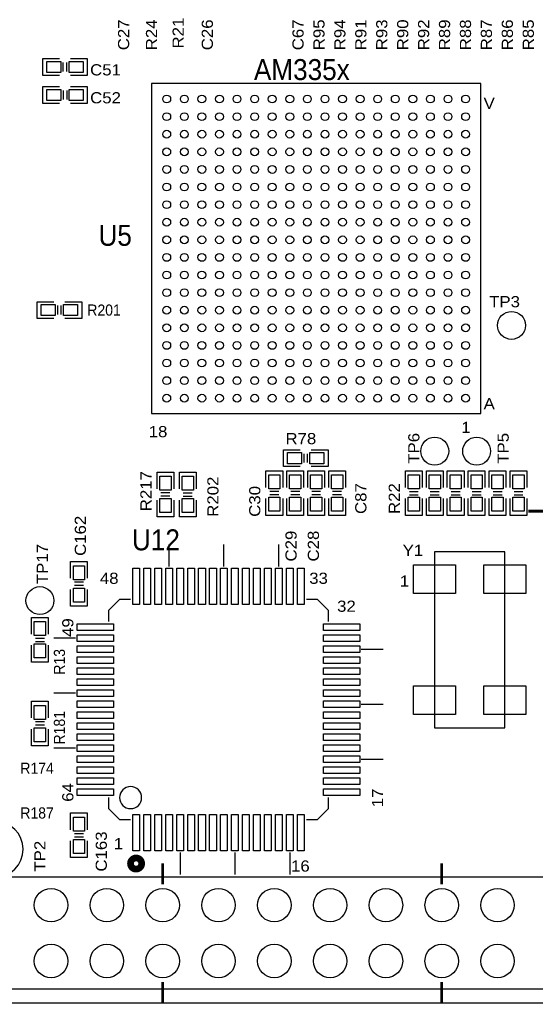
# Model space of a CAD drawing. Extents: x -14006 to 19506, y -9606 to 12409.
# Tile 3 of 22: x -5913 to -2217, y 113 to 7162. Entities that reach past the tile are written whole.
import ezdxf

# ---------------------------------------------------------------- set-up
doc = ezdxf.new("R2010")
doc.units = 0
doc.layers.add('1', color=7, linetype='CONTINUOUS')

# ---------------------------------------------------------------- blocks, each defined once
blk = doc.blocks.new('FIGURE_CIRCLE')
blk.add_circle((0, 0), 0.5)
blk = doc.blocks.new('FIGURE_SQUARE')
blk.add_lwpolyline([(-0.5, -0.5), (-0.5, 0.5), (0.5, 0.5), (0.5, -0.5)], close=True)

msp = doc.modelspace()

# ---------------------------------------------------------------- linework, layer by layer
at = {"layer": '1'}
for points in [[(-5628, 6762.64), (-5748, 6762.64), (-5748, 6882.64), (-5628, 6882.64)], [(-5600, 6790.64), (-5600, 6854.64)], [(-5576, 6790.64), (-5576, 6854.64)], [(-5548, 6882.64), (-5428, 6882.64), (-5428, 6762.64)], [(-5428, 6762.64), (-5548, 6762.64)], [(-5748, 6682.64), (-5628, 6682.64)], [(-5628, 6562.64), (-5748, 6562.64), (-5748, 6682.64)], [(-5600, 6654.64), (-5600, 6590.64)], [(-5576, 6654.64), (-5576, 6590.64)], [(-5548, 6682.64), (-5428, 6682.64), (-5428, 6562.64), (-5548, 6562.64)], [(-5668, 5022.64), (-5788, 5022.64), (-5788, 5142.64), (-5668, 5142.64)], [(-5640, 5050.64), (-5640, 5114.64)], [(-5616, 5050.64), (-5616, 5114.64)], [(-5588, 5142.64), (-5468, 5142.64), (-5468, 5022.64)], [(-5468, 5022.64), (-5588, 5022.64)], [(-3903, 3962.64), (-4023, 3962.64), (-4023, 4082.64), (-3903, 4082.64)], [(-3875, 3990.64), (-3875, 4054.64)], [(-3851, 3990.64), (-3851, 4054.64)], [(-3823, 4082.64), (-3703, 4082.64), (-3703, 3962.64)], [(-3703, 3962.64), (-3823, 3962.64)], [(-4928, 3802.64), (-4928, 3922.64), (-4808, 3922.64)], [(-4808, 3922.64), (-4808, 3802.64)], [(-4768, 3802.64), (-4768, 3922.64), (-4648, 3922.64), (-4648, 3802.64)], [(-4148, 3812.64), (-4148, 3932.64), (-4028, 3932.64)], [(-4028, 3932.64), (-4028, 3812.64)], [(-3998, 3812.64), (-3998, 3932.64), (-3878, 3932.64)], [(-3878, 3932.64), (-3878, 3812.64)], [(-3848, 3812.64), (-3848, 3932.64), (-3728, 3932.64)], [(-3728, 3932.64), (-3728, 3812.64)], [(-3698, 3812.64), (-3698, 3932.64), (-3578, 3932.64)], [(-3578, 3932.64), (-3578, 3812.64)], [(-3148, 3812.64), (-3148, 3932.64), (-3028, 3932.64), (-3028, 3812.64)], [(-2998, 3812.64), (-2998, 3932.64), (-2878, 3932.64), (-2878, 3812.64)], [(-2848, 3812.64), (-2848, 3932.64), (-2728, 3932.64), (-2728, 3812.64)], [(-2698, 3812.64), (-2698, 3932.64), (-2578, 3932.64), (-2578, 3812.64)], [(-2548, 3812.64), (-2548, 3932.64), (-2428, 3932.64), (-2428, 3812.64)], [(-2398, 3812.64), (-2398, 3932.64), (-2278, 3932.64), (-2278, 3812.64)], [(-4836, 3774.64), (-4900, 3774.64)], [(-4836, 3750.64), (-4900, 3750.64)], [(-4740, 3774.64), (-4676, 3774.64)], [(-4740, 3750.64), (-4676, 3750.64)], [(-4056, 3784.64), (-4120, 3784.64)], [(-4056, 3760.64), (-4120, 3760.64)], [(-3906, 3784.64), (-3970, 3784.64)], [(-3906, 3760.64), (-3970, 3760.64)], [(-3756, 3784.64), (-3820, 3784.64)], [(-3756, 3760.64), (-3820, 3760.64)], [(-3606, 3784.64), (-3670, 3784.64)], [(-3606, 3760.64), (-3670, 3760.64)], [(-3120, 3784.64), (-3056, 3784.64)], [(-3120, 3760.64), (-3056, 3760.64)], [(-2970, 3784.64), (-2906, 3784.64)], [(-2970, 3760.64), (-2906, 3760.64)], [(-2820, 3784.64), (-2756, 3784.64)], [(-2820, 3760.64), (-2756, 3760.64)], [(-2670, 3784.64), (-2606, 3784.64)], [(-2670, 3760.64), (-2606, 3760.64)], [(-2520, 3784.64), (-2456, 3784.64)], [(-2520, 3760.64), (-2456, 3760.64)], [(-2370, 3784.64), (-2306, 3784.64)], [(-2370, 3760.64), (-2306, 3760.64)], [(-4808, 3722.64), (-4808, 3602.64), (-4928, 3602.64), (-4928, 3722.64)], [(-4648, 3722.64), (-4648, 3602.64), (-4768, 3602.64)], [(-4768, 3602.64), (-4768, 3722.64)], [(-4028, 3732.64), (-4028, 3612.64), (-4148, 3612.64), (-4148, 3732.64)], [(-3878, 3732.64), (-3878, 3612.64), (-3998, 3612.64), (-3998, 3732.64)], [(-3728, 3732.64), (-3728, 3612.64), (-3848, 3612.64), (-3848, 3732.64)], [(-3578, 3732.64), (-3578, 3612.64), (-3698, 3612.64), (-3698, 3732.64)], [(-3028, 3732.64), (-3028, 3612.64), (-3148, 3612.64)], [(-3148, 3612.64), (-3148, 3732.64)], [(-2878, 3732.64), (-2878, 3612.64), (-2998, 3612.64)], [(-2998, 3612.64), (-2998, 3732.64)], [(-2728, 3732.64), (-2728, 3612.64), (-2848, 3612.64)], [(-2848, 3612.64), (-2848, 3732.64)], [(-2578, 3732.64), (-2578, 3612.64), (-2698, 3612.64)], [(-2698, 3612.64), (-2698, 3732.64)], [(-2428, 3732.64), (-2428, 3612.64), (-2548, 3612.64)], [(-2548, 3612.64), (-2548, 3732.64)], [(-2278, 3732.64), (-2278, 3612.64), (-2398, 3612.64)], [(-2398, 3612.64), (-2398, 3732.64)], [(-4842.32, 3246.28), (-4842.32, 3403.76)], [(-4448.64, 3246.28), (-4448.64, 3403.76)], [(-4054.92, 3246.28), (-4054.92, 3403.76)], [(-5548, 3162.64), (-5548, 3282.64), (-5428, 3282.64)], [(-5428, 3282.64), (-5428, 3162.64)], [(-5456, 3134.64), (-5520, 3134.64)], [(-5456, 3110.64), (-5520, 3110.64)], [(-5428, 3082.64), (-5428, 2962.64), (-5548, 2962.64), (-5548, 3082.64)], [(-5117.92, 3010.04), (-5196.68, 3010.04), (-5275.4, 2931.32), (-5275.4, 2852.56)], [(-3700.6, 2852.56), (-3700.6, 2931.32), (-3779.32, 3010.04), (-3858.08, 3010.04)], [(-5828, 2762.64), (-5828, 2882.64), (-5708, 2882.64), (-5708, 2762.64)], [(-5708, 2682.64), (-5708, 2562.64), (-5828, 2562.64)], [(-5828, 2562.64), (-5828, 2682.64)], [(-5800, 2734.64), (-5736, 2734.64)], [(-5800, 2710.64), (-5736, 2710.64)], [(-5511.64, 2734.44), (-5669.12, 2734.44)], [(-3464.36, 2655.72), (-3306.88, 2655.72)], [(-5511.64, 2340.76), (-5669.12, 2340.76)], [(-5828, 2162.64), (-5828, 2282.64), (-5708, 2282.64)], [(-5708, 2282.64), (-5708, 2162.64)], [(-3464.36, 2262), (-3306.88, 2262)], [(-5736, 2134.64), (-5800, 2134.64)], [(-5708, 2082.64), (-5708, 1962.64), (-5828, 1962.64), (-5828, 2082.64)], [(-5736, 2110.64), (-5800, 2110.64)], [(-5511.64, 1947.04), (-5669.12, 1947.04)], [(-3464.36, 1868.32), (-3306.88, 1868.32)], [(-5275.4, 1592.72), (-5275.4, 1513.96), (-5196.68, 1435.24), (-5117.92, 1435.24)], [(-3858.08, 1435.24), (-3779.32, 1435.24), (-3700.6, 1513.96), (-3700.6, 1592.72)], [(-5548, 1362.64), (-5548, 1482.64), (-5428, 1482.64), (-5428, 1362.64)], [(-5428, 1282.64), (-5428, 1162.64), (-5548, 1162.64)], [(-5548, 1162.64), (-5548, 1282.64)], [(-5520, 1334.64), (-5456, 1334.64)], [(-5520, 1310.64), (-5456, 1310.64)], [(-4763.6, 1199), (-4763.6, 1041.52)], [(-4369.88, 1199), (-4369.88, 1041.52)], [(-3976.2, 1199), (-3976.2, 1041.52)], [(-10588, 122.64), (12, 122.64)]]:
    msp.add_lwpolyline(points, dxfattribs=at)
for points in [[(-2606.88, 6703.76), (-4969.12, 6703.76), (-4969.12, 4341.52), (-2606.88, 4341.52)], [(-2939.96, 3352.56), (-2939.96, 2092.72), (-2436.04, 2092.72), (-2436.04, 3352.56)], [(-8288, 222.64), (512, 222.64), (512, 1022.64), (-8288, 1022.64), (-8688, 1022.64), (-8688, 222.64)]]:
    msp.add_lwpolyline(points, close=True, dxfattribs=at)
at = {"layer": '1', "const_width": 20}
for points in [[(-1708, 3522.64), (-1828, 3642.64), (-2268, 3642.64)], [(-4888, 972.64), (-4888, 1122.64)], [(-2888, 972.64), (-2888, 1122.64)], [(-4888, 122.64), (-4888, 272.64)], [(-2888, 122.64), (-2888, 272.64)]]:
    msp.add_lwpolyline(points, dxfattribs=at)
at = {"layer": '1'}
for points in [[(-5039.16, 1592.72, 1), (-5196.68, 1592.72, 1)], [(-5888, 1222.64, 1), (-6288, 1222.64, 1)]]:
    msp.add_lwpolyline(points, format="xyb", close=True, dxfattribs=at)
at = {"layer": '1', "const_width": 48}
msp.add_lwpolyline([(-5038.56, 1120.28, 1), (-5118.56, 1120.28, 1)], format="xyb", close=True, dxfattribs=at)

# ---------------------------------------------------------------- block references
at = {"layer": '1'}
for name, p, xscale, yscale in [('FIGURE_SQUARE', (-5668, 6822.64), 100, 80), ('FIGURE_SQUARE', (-5508, 6822.64), 100, 80), ('FIGURE_SQUARE', (-5668, 6622.64), 100, 80), ('FIGURE_SQUARE', (-5508, 6622.64), 100, 80), ('FIGURE_CIRCLE', (-4858.88, 6593.52), 56, 56), ('FIGURE_CIRCLE', (-4732.88, 6593.52), 56, 56), ('FIGURE_CIRCLE', (-4606.88, 6593.52), 56, 56), ('FIGURE_CIRCLE', (-4480.92, 6593.52), 56, 56), ('FIGURE_CIRCLE', (-4354.92, 6593.52), 56, 56), ('FIGURE_CIRCLE', (-4228.96, 6593.52), 56, 56), ('FIGURE_CIRCLE', (-4102.96, 6593.52), 56, 56), ('FIGURE_CIRCLE', (-3976.96, 6593.52), 56, 56), ('FIGURE_CIRCLE', (-3851, 6593.52), 56, 56), ('FIGURE_CIRCLE', (-3725, 6593.52), 56, 56), ('FIGURE_CIRCLE', (-3599.04, 6593.52), 56, 56), ('FIGURE_CIRCLE', (-3473.04, 6593.52), 56, 56), ('FIGURE_CIRCLE', (-3347.04, 6593.52), 56, 56), ('FIGURE_CIRCLE', (-3221.08, 6593.52), 56, 56), ('FIGURE_CIRCLE', (-3095.08, 6593.52), 56, 56), ('FIGURE_CIRCLE', (-2969.12, 6593.52), 56, 56), ('FIGURE_CIRCLE', (-2843.12, 6593.52), 56, 56), ('FIGURE_CIRCLE', (-2717.12, 6593.52), 56, 56), ('FIGURE_CIRCLE', (-4858.88, 6467.52), 56, 56), ('FIGURE_CIRCLE', (-4732.88, 6467.52), 56, 56), ('FIGURE_CIRCLE', (-4606.88, 6467.52), 56, 56), ('FIGURE_CIRCLE', (-4480.92, 6467.52), 56, 56), ('FIGURE_CIRCLE', (-4354.92, 6467.52), 56, 56), ('FIGURE_CIRCLE', (-4228.96, 6467.52), 56, 56), ('FIGURE_CIRCLE', (-4102.96, 6467.52), 56, 56), ('FIGURE_CIRCLE', (-3976.96, 6467.52), 56, 56), ('FIGURE_CIRCLE', (-3851, 6467.52), 56, 56), ('FIGURE_CIRCLE', (-3725, 6467.52), 56, 56), ('FIGURE_CIRCLE', (-3599.04, 6467.52), 56, 56), ('FIGURE_CIRCLE', (-3473.04, 6467.52), 56, 56), ('FIGURE_CIRCLE', (-3347.04, 6467.52), 56, 56), ('FIGURE_CIRCLE', (-3221.08, 6467.52), 56, 56), ('FIGURE_CIRCLE', (-3095.08, 6467.52), 56, 56), ('FIGURE_CIRCLE', (-2969.12, 6467.52), 56, 56), ('FIGURE_CIRCLE', (-2843.12, 6467.52), 56, 56), ('FIGURE_CIRCLE', (-2717.12, 6467.52), 56, 56), ('FIGURE_CIRCLE', (-4858.88, 6341.52), 56, 56), ('FIGURE_CIRCLE', (-4732.88, 6341.52), 56, 56), ('FIGURE_CIRCLE', (-4606.88, 6341.52), 56, 56), ('FIGURE_CIRCLE', (-4480.92, 6341.52), 56, 56), ('FIGURE_CIRCLE', (-4354.92, 6341.52), 56, 56), ('FIGURE_CIRCLE', (-4228.96, 6341.52), 56, 56), ('FIGURE_CIRCLE', (-4102.96, 6341.52), 56, 56), ('FIGURE_CIRCLE', (-3976.96, 6341.52), 56, 56), ('FIGURE_CIRCLE', (-3851, 6341.52), 56, 56), ('FIGURE_CIRCLE', (-3725, 6341.52), 56, 56), ('FIGURE_CIRCLE', (-3599.04, 6341.52), 56, 56), ('FIGURE_CIRCLE', (-3473.04, 6341.52), 56, 56), ('FIGURE_CIRCLE', (-3347.04, 6341.52), 56, 56), ('FIGURE_CIRCLE', (-3221.08, 6341.52), 56, 56), ('FIGURE_CIRCLE', (-3095.08, 6341.52), 56, 56), ('FIGURE_CIRCLE', (-2969.12, 6341.52), 56, 56), ('FIGURE_CIRCLE', (-2843.12, 6341.52), 56, 56), ('FIGURE_CIRCLE', (-2717.12, 6341.52), 56, 56), ('FIGURE_CIRCLE', (-4858.88, 6215.56), 56, 56), ('FIGURE_CIRCLE', (-4732.88, 6215.56), 56, 56), ('FIGURE_CIRCLE', (-4606.88, 6215.56), 56, 56), ('FIGURE_CIRCLE', (-4480.92, 6215.56), 56, 56), ('FIGURE_CIRCLE', (-4354.92, 6215.56), 56, 56), ('FIGURE_CIRCLE', (-4228.96, 6215.56), 56, 56), ('FIGURE_CIRCLE', (-4102.96, 6215.56), 56, 56), ('FIGURE_CIRCLE', (-3976.96, 6215.56), 56, 56), ('FIGURE_CIRCLE', (-3851, 6215.56), 56, 56), ('FIGURE_CIRCLE', (-3725, 6215.56), 56, 56), ('FIGURE_CIRCLE', (-3599.04, 6215.56), 56, 56), ('FIGURE_CIRCLE', (-3473.04, 6215.56), 56, 56), ('FIGURE_CIRCLE', (-3347.04, 6215.56), 56, 56), ('FIGURE_CIRCLE', (-3221.08, 6215.56), 56, 56), ('FIGURE_CIRCLE', (-3095.08, 6215.56), 56, 56), ('FIGURE_CIRCLE', (-2969.12, 6215.56), 56, 56), ('FIGURE_CIRCLE', (-2843.12, 6215.56), 56, 56), ('FIGURE_CIRCLE', (-2717.12, 6215.56), 56, 56), ('FIGURE_CIRCLE', (-4858.88, 6089.56), 56, 56), ('FIGURE_CIRCLE', (-4732.88, 6089.56), 56, 56), ('FIGURE_CIRCLE', (-4606.88, 6089.56), 56, 56), ('FIGURE_CIRCLE', (-4480.92, 6089.56), 56, 56), ('FIGURE_CIRCLE', (-4354.92, 6089.56), 56, 56), ('FIGURE_CIRCLE', (-4228.96, 6089.56), 56, 56), ('FIGURE_CIRCLE', (-4102.96, 6089.56), 56, 56), ('FIGURE_CIRCLE', (-3976.96, 6089.56), 56, 56), ('FIGURE_CIRCLE', (-3851, 6089.56), 56, 56), ('FIGURE_CIRCLE', (-3725, 6089.56), 56, 56), ('FIGURE_CIRCLE', (-3599.04, 6089.56), 56, 56), ('FIGURE_CIRCLE', (-3473.04, 6089.56), 56, 56), ('FIGURE_CIRCLE', (-3347.04, 6089.56), 56, 56), ('FIGURE_CIRCLE', (-3221.08, 6089.56), 56, 56), ('FIGURE_CIRCLE', (-3095.08, 6089.56), 56, 56), ('FIGURE_CIRCLE', (-2969.12, 6089.56), 56, 56), ('FIGURE_CIRCLE', (-2843.12, 6089.56), 56, 56), ('FIGURE_CIRCLE', (-2717.12, 6089.56), 56, 56), ('FIGURE_CIRCLE', (-4858.88, 5963.6), 56, 56), ('FIGURE_CIRCLE', (-4732.88, 5963.6), 56, 56), ('FIGURE_CIRCLE', (-4606.88, 5963.6), 56, 56), ('FIGURE_CIRCLE', (-4480.92, 5963.6), 56, 56), ('FIGURE_CIRCLE', (-4354.92, 5963.6), 56, 56), ('FIGURE_CIRCLE', (-4228.96, 5963.6), 56, 56), ('FIGURE_CIRCLE', (-4102.96, 5963.6), 56, 56), ('FIGURE_CIRCLE', (-3976.96, 5963.6), 56, 56), ('FIGURE_CIRCLE', (-3851, 5963.6), 56, 56), ('FIGURE_CIRCLE', (-3725, 5963.6), 56, 56), ('FIGURE_CIRCLE', (-3599.04, 5963.6), 56, 56), ('FIGURE_CIRCLE', (-3473.04, 5963.6), 56, 56), ('FIGURE_CIRCLE', (-3347.04, 5963.6), 56, 56), ('FIGURE_CIRCLE', (-3221.08, 5963.6), 56, 56), ('FIGURE_CIRCLE', (-3095.08, 5963.6), 56, 56), ('FIGURE_CIRCLE', (-2969.12, 5963.6), 56, 56), ('FIGURE_CIRCLE', (-2843.12, 5963.6), 56, 56), ('FIGURE_CIRCLE', (-2717.12, 5963.6), 56, 56), ('FIGURE_CIRCLE', (-4858.88, 5837.6), 56, 56), ('FIGURE_CIRCLE', (-4732.88, 5837.6), 56, 56), ('FIGURE_CIRCLE', (-4606.88, 5837.6), 56, 56), ('FIGURE_CIRCLE', (-4480.92, 5837.6), 56, 56), ('FIGURE_CIRCLE', (-4354.92, 5837.6), 56, 56), ('FIGURE_CIRCLE', (-4228.96, 5837.6), 56, 56), ('FIGURE_CIRCLE', (-4102.96, 5837.6), 56, 56), ('FIGURE_CIRCLE', (-3976.96, 5837.6), 56, 56), ('FIGURE_CIRCLE', (-3851, 5837.6), 56, 56), ('FIGURE_CIRCLE', (-3725, 5837.6), 56, 56), ('FIGURE_CIRCLE', (-3599.04, 5837.6), 56, 56), ('FIGURE_CIRCLE', (-3473.04, 5837.6), 56, 56), ('FIGURE_CIRCLE', (-3347.04, 5837.6), 56, 56), ('FIGURE_CIRCLE', (-3221.08, 5837.6), 56, 56), ('FIGURE_CIRCLE', (-3095.08, 5837.6), 56, 56), ('FIGURE_CIRCLE', (-2969.12, 5837.6), 56, 56), ('FIGURE_CIRCLE', (-2843.12, 5837.6), 56, 56), ('FIGURE_CIRCLE', (-2717.12, 5837.6), 56, 56), ('FIGURE_CIRCLE', (-4858.88, 5711.6), 56, 56), ('FIGURE_CIRCLE', (-4732.88, 5711.6), 56, 56), ('FIGURE_CIRCLE', (-4606.88, 5711.6), 56, 56), ('FIGURE_CIRCLE', (-4480.92, 5711.6), 56, 56), ('FIGURE_CIRCLE', (-4354.92, 5711.6), 56, 56), ('FIGURE_CIRCLE', (-4228.96, 5711.6), 56, 56), ('FIGURE_CIRCLE', (-4102.96, 5711.6), 56, 56), ('FIGURE_CIRCLE', (-3976.96, 5711.6), 56, 56), ('FIGURE_CIRCLE', (-3851, 5711.6), 56, 56), ('FIGURE_CIRCLE', (-3725, 5711.6), 56, 56), ('FIGURE_CIRCLE', (-3599.04, 5711.6), 56, 56), ('FIGURE_CIRCLE', (-3473.04, 5711.6), 56, 56), ('FIGURE_CIRCLE', (-3347.04, 5711.6), 56, 56), ('FIGURE_CIRCLE', (-3221.08, 5711.6), 56, 56), ('FIGURE_CIRCLE', (-3095.08, 5711.6), 56, 56), ('FIGURE_CIRCLE', (-2969.12, 5711.6), 56, 56), ('FIGURE_CIRCLE', (-2843.12, 5711.6), 56, 56), ('FIGURE_CIRCLE', (-2717.12, 5711.6), 56, 56), ('FIGURE_CIRCLE', (-4858.88, 5585.64), 56, 56), ('FIGURE_CIRCLE', (-4732.88, 5585.64), 56, 56), ('FIGURE_CIRCLE', (-4606.88, 5585.64), 56, 56), ('FIGURE_CIRCLE', (-4480.92, 5585.64), 56, 56), ('FIGURE_CIRCLE', (-4354.92, 5585.64), 56, 56), ('FIGURE_CIRCLE', (-4228.96, 5585.64), 56, 56), ('FIGURE_CIRCLE', (-4102.96, 5585.64), 56, 56), ('FIGURE_CIRCLE', (-3976.96, 5585.64), 56, 56), ('FIGURE_CIRCLE', (-3851, 5585.64), 56, 56), ('FIGURE_CIRCLE', (-3725, 5585.64), 56, 56), ('FIGURE_CIRCLE', (-3599.04, 5585.64), 56, 56), ('FIGURE_CIRCLE', (-3473.04, 5585.64), 56, 56), ('FIGURE_CIRCLE', (-3347.04, 5585.64), 56, 56), ('FIGURE_CIRCLE', (-3221.08, 5585.64), 56, 56), ('FIGURE_CIRCLE', (-3095.08, 5585.64), 56, 56), ('FIGURE_CIRCLE', (-2969.12, 5585.64), 56, 56), ('FIGURE_CIRCLE', (-2843.12, 5585.64), 56, 56), ('FIGURE_CIRCLE', (-2717.12, 5585.64), 56, 56), ('FIGURE_CIRCLE', (-4858.88, 5459.64), 56, 56), ('FIGURE_CIRCLE', (-4732.88, 5459.64), 56, 56), ('FIGURE_CIRCLE', (-4606.88, 5459.64), 56, 56), ('FIGURE_CIRCLE', (-4480.92, 5459.64), 56, 56), ('FIGURE_CIRCLE', (-4354.92, 5459.64), 56, 56), ('FIGURE_CIRCLE', (-4228.96, 5459.64), 56, 56), ('FIGURE_CIRCLE', (-4102.96, 5459.64), 56, 56), ('FIGURE_CIRCLE', (-3976.96, 5459.64), 56, 56), ('FIGURE_CIRCLE', (-3851, 5459.64), 56, 56), ('FIGURE_CIRCLE', (-3725, 5459.64), 56, 56), ('FIGURE_CIRCLE', (-3599.04, 5459.64), 56, 56), ('FIGURE_CIRCLE', (-3473.04, 5459.64), 56, 56), ('FIGURE_CIRCLE', (-3347.04, 5459.64), 56, 56), ('FIGURE_CIRCLE', (-3221.08, 5459.64), 56, 56), ('FIGURE_CIRCLE', (-3095.08, 5459.64), 56, 56), ('FIGURE_CIRCLE', (-2969.12, 5459.64), 56, 56), ('FIGURE_CIRCLE', (-2843.12, 5459.64), 56, 56), ('FIGURE_CIRCLE', (-2717.12, 5459.64), 56, 56), ('FIGURE_CIRCLE', (-4858.88, 5333.68), 56, 56), ('FIGURE_CIRCLE', (-4732.88, 5333.68), 56, 56), ('FIGURE_CIRCLE', (-4606.88, 5333.68), 56, 56), ('FIGURE_CIRCLE', (-4480.92, 5333.68), 56, 56), ('FIGURE_CIRCLE', (-4354.92, 5333.68), 56, 56), ('FIGURE_CIRCLE', (-4228.96, 5333.68), 56, 56), ('FIGURE_CIRCLE', (-4102.96, 5333.68), 56, 56), ('FIGURE_CIRCLE', (-3976.96, 5333.68), 56, 56), ('FIGURE_CIRCLE', (-3851, 5333.68), 56, 56), ('FIGURE_CIRCLE', (-3725, 5333.68), 56, 56), ('FIGURE_CIRCLE', (-3599.04, 5333.68), 56, 56), ('FIGURE_CIRCLE', (-3473.04, 5333.68), 56, 56), ('FIGURE_CIRCLE', (-3347.04, 5333.68), 56, 56), ('FIGURE_CIRCLE', (-3221.08, 5333.68), 56, 56), ('FIGURE_CIRCLE', (-3095.08, 5333.68), 56, 56), ('FIGURE_CIRCLE', (-2969.12, 5333.68), 56, 56), ('FIGURE_CIRCLE', (-2843.12, 5333.68), 56, 56), ('FIGURE_CIRCLE', (-2717.12, 5333.68), 56, 56), ('FIGURE_CIRCLE', (-4858.88, 5207.68), 56, 56), ('FIGURE_CIRCLE', (-4732.88, 5207.68), 56, 56), ('FIGURE_CIRCLE', (-4606.88, 5207.68), 56, 56), ('FIGURE_CIRCLE', (-4480.92, 5207.68), 56, 56), ('FIGURE_CIRCLE', (-4354.92, 5207.68), 56, 56), ('FIGURE_CIRCLE', (-4228.96, 5207.68), 56, 56), ('FIGURE_CIRCLE', (-4102.96, 5207.68), 56, 56), ('FIGURE_CIRCLE', (-3976.96, 5207.68), 56, 56), ('FIGURE_CIRCLE', (-3851, 5207.68), 56, 56), ('FIGURE_CIRCLE', (-3725, 5207.68), 56, 56), ('FIGURE_CIRCLE', (-3599.04, 5207.68), 56, 56), ('FIGURE_CIRCLE', (-3473.04, 5207.68), 56, 56), ('FIGURE_CIRCLE', (-3347.04, 5207.68), 56, 56), ('FIGURE_CIRCLE', (-3221.08, 5207.68), 56, 56), ('FIGURE_CIRCLE', (-3095.08, 5207.68), 56, 56), ('FIGURE_CIRCLE', (-2969.12, 5207.68), 56, 56), ('FIGURE_CIRCLE', (-2843.12, 5207.68), 56, 56), ('FIGURE_CIRCLE', (-2717.12, 5207.68), 56, 56), ('FIGURE_SQUARE', (-5708, 5082.64), 100, 80), ('FIGURE_SQUARE', (-5548, 5082.64), 100, 80), ('FIGURE_CIRCLE', (-4858.88, 5081.68), 56, 56), ('FIGURE_CIRCLE', (-4732.88, 5081.68), 56, 56), ('FIGURE_CIRCLE', (-4606.88, 5081.68), 56, 56), ('FIGURE_CIRCLE', (-4480.92, 5081.68), 56, 56), ('FIGURE_CIRCLE', (-4354.92, 5081.68), 56, 56), ('FIGURE_CIRCLE', (-4228.96, 5081.68), 56, 56), ('FIGURE_CIRCLE', (-4102.96, 5081.68), 56, 56), ('FIGURE_CIRCLE', (-3976.96, 5081.68), 56, 56), ('FIGURE_CIRCLE', (-3851, 5081.68), 56, 56), ('FIGURE_CIRCLE', (-3725, 5081.68), 56, 56), ('FIGURE_CIRCLE', (-3599.04, 5081.68), 56, 56), ('FIGURE_CIRCLE', (-3473.04, 5081.68), 56, 56), ('FIGURE_CIRCLE', (-3347.04, 5081.68), 56, 56), ('FIGURE_CIRCLE', (-3221.08, 5081.68), 56, 56), ('FIGURE_CIRCLE', (-3095.08, 5081.68), 56, 56), ('FIGURE_CIRCLE', (-2969.12, 5081.68), 56, 56), ('FIGURE_CIRCLE', (-2843.12, 5081.68), 56, 56), ('FIGURE_CIRCLE', (-2717.12, 5081.68), 56, 56), ('FIGURE_CIRCLE', (-2388, 4972.64), 200, 200), ('FIGURE_CIRCLE', (-4858.88, 4955.72), 56, 56), ('FIGURE_CIRCLE', (-4732.88, 4955.72), 56, 56), ('FIGURE_CIRCLE', (-4606.88, 4955.72), 56, 56), ('FIGURE_CIRCLE', (-4480.92, 4955.72), 56, 56), ('FIGURE_CIRCLE', (-4354.92, 4955.72), 56, 56), ('FIGURE_CIRCLE', (-4228.96, 4955.72), 56, 56), ('FIGURE_CIRCLE', (-4102.96, 4955.72), 56, 56), ('FIGURE_CIRCLE', (-3976.96, 4955.72), 56, 56), ('FIGURE_CIRCLE', (-3851, 4955.72), 56, 56), ('FIGURE_CIRCLE', (-3725, 4955.72), 56, 56), ('FIGURE_CIRCLE', (-3599.04, 4955.72), 56, 56), ('FIGURE_CIRCLE', (-3473.04, 4955.72), 56, 56), ('FIGURE_CIRCLE', (-3347.04, 4955.72), 56, 56), ('FIGURE_CIRCLE', (-3221.08, 4955.72), 56, 56), ('FIGURE_CIRCLE', (-3095.08, 4955.72), 56, 56), ('FIGURE_CIRCLE', (-2969.12, 4955.72), 56, 56), ('FIGURE_CIRCLE', (-2843.12, 4955.72), 56, 56), ('FIGURE_CIRCLE', (-2717.12, 4955.72), 56, 56), ('FIGURE_CIRCLE', (-4858.88, 4829.72), 56, 56), ('FIGURE_CIRCLE', (-4732.88, 4829.72), 56, 56), ('FIGURE_CIRCLE', (-4606.88, 4829.72), 56, 56), ('FIGURE_CIRCLE', (-4480.92, 4829.72), 56, 56), ('FIGURE_CIRCLE', (-4354.92, 4829.72), 56, 56), ('FIGURE_CIRCLE', (-4228.96, 4829.72), 56, 56), ('FIGURE_CIRCLE', (-4102.96, 4829.72), 56, 56), ('FIGURE_CIRCLE', (-3976.96, 4829.72), 56, 56), ('FIGURE_CIRCLE', (-3851, 4829.72), 56, 56), ('FIGURE_CIRCLE', (-3725, 4829.72), 56, 56), ('FIGURE_CIRCLE', (-3599.04, 4829.72), 56, 56), ('FIGURE_CIRCLE', (-3473.04, 4829.72), 56, 56), ('FIGURE_CIRCLE', (-3347.04, 4829.72), 56, 56), ('FIGURE_CIRCLE', (-3221.08, 4829.72), 56, 56), ('FIGURE_CIRCLE', (-3095.08, 4829.72), 56, 56), ('FIGURE_CIRCLE', (-2969.12, 4829.72), 56, 56), ('FIGURE_CIRCLE', (-2843.12, 4829.72), 56, 56), ('FIGURE_CIRCLE', (-2717.12, 4829.72), 56, 56), ('FIGURE_CIRCLE', (-4858.88, 4703.76), 56, 56), ('FIGURE_CIRCLE', (-4732.88, 4703.76), 56, 56), ('FIGURE_CIRCLE', (-4606.88, 4703.76), 56, 56), ('FIGURE_CIRCLE', (-4480.92, 4703.76), 56, 56), ('FIGURE_CIRCLE', (-4354.92, 4703.76), 56, 56), ('FIGURE_CIRCLE', (-4228.96, 4703.76), 56, 56), ('FIGURE_CIRCLE', (-4102.96, 4703.76), 56, 56), ('FIGURE_CIRCLE', (-3976.96, 4703.76), 56, 56), ('FIGURE_CIRCLE', (-3851, 4703.76), 56, 56), ('FIGURE_CIRCLE', (-3725, 4703.76), 56, 56), ('FIGURE_CIRCLE', (-3599.04, 4703.76), 56, 56), ('FIGURE_CIRCLE', (-3473.04, 4703.76), 56, 56), ('FIGURE_CIRCLE', (-3347.04, 4703.76), 56, 56), ('FIGURE_CIRCLE', (-3221.08, 4703.76), 56, 56), ('FIGURE_CIRCLE', (-3095.08, 4703.76), 56, 56), ('FIGURE_CIRCLE', (-2969.12, 4703.76), 56, 56), ('FIGURE_CIRCLE', (-2843.12, 4703.76), 56, 56), ('FIGURE_CIRCLE', (-2717.12, 4703.76), 56, 56), ('FIGURE_CIRCLE', (-4858.88, 4577.76), 56, 56), ('FIGURE_CIRCLE', (-4732.88, 4577.76), 56, 56), ('FIGURE_CIRCLE', (-4606.88, 4577.76), 56, 56), ('FIGURE_CIRCLE', (-4480.92, 4577.76), 56, 56), ('FIGURE_CIRCLE', (-4354.92, 4577.76), 56, 56), ('FIGURE_CIRCLE', (-4228.96, 4577.76), 56, 56), ('FIGURE_CIRCLE', (-4102.96, 4577.76), 56, 56), ('FIGURE_CIRCLE', (-3976.96, 4577.76), 56, 56), ('FIGURE_CIRCLE', (-3851, 4577.76), 56, 56), ('FIGURE_CIRCLE', (-3725, 4577.76), 56, 56), ('FIGURE_CIRCLE', (-3599.04, 4577.76), 56, 56), ('FIGURE_CIRCLE', (-3473.04, 4577.76), 56, 56), ('FIGURE_CIRCLE', (-3347.04, 4577.76), 56, 56), ('FIGURE_CIRCLE', (-3221.08, 4577.76), 56, 56), ('FIGURE_CIRCLE', (-3095.08, 4577.76), 56, 56), ('FIGURE_CIRCLE', (-2969.12, 4577.76), 56, 56), ('FIGURE_CIRCLE', (-2843.12, 4577.76), 56, 56), ('FIGURE_CIRCLE', (-2717.12, 4577.76), 56, 56), ('FIGURE_CIRCLE', (-4858.88, 4451.76), 56, 56), ('FIGURE_CIRCLE', (-4732.88, 4451.76), 56, 56), ('FIGURE_CIRCLE', (-4606.88, 4451.76), 56, 56), ('FIGURE_CIRCLE', (-4480.92, 4451.76), 56, 56), ('FIGURE_CIRCLE', (-4354.92, 4451.76), 56, 56), ('FIGURE_CIRCLE', (-4228.96, 4451.76), 56, 56), ('FIGURE_CIRCLE', (-4102.96, 4451.76), 56, 56), ('FIGURE_CIRCLE', (-3976.96, 4451.76), 56, 56), ('FIGURE_CIRCLE', (-3851, 4451.76), 56, 56), ('FIGURE_CIRCLE', (-3725, 4451.76), 56, 56), ('FIGURE_CIRCLE', (-3599.04, 4451.76), 56, 56), ('FIGURE_CIRCLE', (-3473.04, 4451.76), 56, 56), ('FIGURE_CIRCLE', (-3347.04, 4451.76), 56, 56), ('FIGURE_CIRCLE', (-3221.08, 4451.76), 56, 56), ('FIGURE_CIRCLE', (-3095.08, 4451.76), 56, 56), ('FIGURE_CIRCLE', (-2969.12, 4451.76), 56, 56), ('FIGURE_CIRCLE', (-2843.12, 4451.76), 56, 56), ('FIGURE_CIRCLE', (-2717.12, 4451.76), 56, 56), ('FIGURE_CIRCLE', (-2938, 4072.64), 200, 200), ('FIGURE_CIRCLE', (-2638, 4072.64), 200, 200), ('FIGURE_SQUARE', (-3943, 4022.64), 100, 80), ('FIGURE_SQUARE', (-3783, 4022.64), 100, 80), ('FIGURE_SQUARE', (-4868, 3842.64), 80, 100), ('FIGURE_SQUARE', (-4708, 3842.64), 80, 100), ('FIGURE_SQUARE', (-4088, 3852.64), 80, 100), ('FIGURE_SQUARE', (-3938, 3852.64), 80, 100), ('FIGURE_SQUARE', (-3788, 3852.64), 80, 100), ('FIGURE_SQUARE', (-3638, 3852.64), 80, 100), ('FIGURE_SQUARE', (-3088, 3852.64), 80, 100), ('FIGURE_SQUARE', (-2938, 3852.64), 80, 100), ('FIGURE_SQUARE', (-2788, 3852.64), 80, 100), ('FIGURE_SQUARE', (-2638, 3852.64), 80, 100), ('FIGURE_SQUARE', (-2488, 3852.64), 80, 100), ('FIGURE_SQUARE', (-2338, 3852.64), 80, 100), ('FIGURE_SQUARE', (-4088, 3692.64), 80, 100), ('FIGURE_SQUARE', (-3938, 3692.64), 80, 100), ('FIGURE_SQUARE', (-3788, 3692.64), 80, 100), ('FIGURE_SQUARE', (-3638, 3692.64), 80, 100), ('FIGURE_SQUARE', (-3088, 3692.64), 80, 100), ('FIGURE_SQUARE', (-2938, 3692.64), 80, 100), ('FIGURE_SQUARE', (-2788, 3692.64), 80, 100), ('FIGURE_SQUARE', (-2638, 3692.64), 80, 100), ('FIGURE_SQUARE', (-2488, 3692.64), 80, 100), ('FIGURE_SQUARE', (-2338, 3692.64), 80, 100), ('FIGURE_SQUARE', (-4868, 3682.64), 80, 100), ('FIGURE_SQUARE', (-4708, 3682.64), 80, 100), ('FIGURE_SQUARE', (-5488, 3202.64), 80, 100), ('FIGURE_SQUARE', (-2939.96, 3155.72), 299.2, 204.72), ('FIGURE_SQUARE', (-2436.04, 3155.72), 299.2, 204.72), ('FIGURE_SQUARE', (-5078.56, 3104.52), 48, 260), ('FIGURE_SQUARE', (-4999.8, 3104.52), 48, 260), ('FIGURE_SQUARE', (-4921.08, 3104.52), 48, 260), ('FIGURE_SQUARE', (-4842.32, 3104.52), 48, 260), ('FIGURE_SQUARE', (-4763.6, 3104.52), 48, 260), ('FIGURE_SQUARE', (-4684.84, 3104.52), 48, 260), ('FIGURE_SQUARE', (-4606.12, 3104.52), 48, 260), ('FIGURE_SQUARE', (-4527.36, 3104.52), 48, 260), ('FIGURE_SQUARE', (-4448.64, 3104.52), 48, 260), ('FIGURE_SQUARE', (-4369.88, 3104.52), 48, 260), ('FIGURE_SQUARE', (-4291.16, 3104.52), 48, 260), ('FIGURE_SQUARE', (-4212.4, 3104.52), 48, 260), ('FIGURE_SQUARE', (-4133.68, 3104.52), 48, 260), ('FIGURE_SQUARE', (-4054.92, 3104.52), 48, 260), ('FIGURE_SQUARE', (-3976.2, 3104.52), 48, 260), ('FIGURE_SQUARE', (-3897.44, 3104.52), 48, 260), ('FIGURE_CIRCLE', (-5768, 3002.64), 200, 200), ('FIGURE_SQUARE', (-5488, 3042.64), 80, 100), ('FIGURE_SQUARE', (-5768, 2802.64), 80, 100), ('FIGURE_SQUARE', (-5369.88, 2813.2), 260, 48), ('FIGURE_SQUARE', (-3606.12, 2813.2), 260, 48), ('FIGURE_SQUARE', (-5369.88, 2734.44), 260, 48), ('FIGURE_SQUARE', (-3606.12, 2734.44), 260, 48), ('FIGURE_SQUARE', (-5768, 2642.64), 80, 100), ('FIGURE_SQUARE', (-5369.88, 2655.72), 260, 48), ('FIGURE_SQUARE', (-3606.12, 2655.72), 260, 48), ('FIGURE_SQUARE', (-5369.88, 2576.96), 260, 48), ('FIGURE_SQUARE', (-3606.12, 2576.96), 260, 48), ('FIGURE_SQUARE', (-5369.88, 2498.24), 260, 48), ('FIGURE_SQUARE', (-3606.12, 2498.24), 260, 48), ('FIGURE_SQUARE', (-5369.88, 2419.48), 260, 48), ('FIGURE_SQUARE', (-3606.12, 2419.48), 260, 48), ('FIGURE_SQUARE', (-5369.88, 2340.76), 260, 48), ('FIGURE_SQUARE', (-3606.12, 2340.76), 260, 48), ('FIGURE_SQUARE', (-2939.96, 2289.56), 299.2, 204.72), ('FIGURE_SQUARE', (-2436.04, 2289.56), 299.2, 204.72), ('FIGURE_SQUARE', (-5369.88, 2262), 260, 48), ('FIGURE_SQUARE', (-3606.12, 2262), 260, 48), ('FIGURE_SQUARE', (-5768, 2202.64), 80, 100), ('FIGURE_SQUARE', (-5369.88, 2183.28), 260, 48), ('FIGURE_SQUARE', (-3606.12, 2183.28), 260, 48), ('FIGURE_SQUARE', (-5369.88, 2104.52), 260, 48), ('FIGURE_SQUARE', (-3606.12, 2104.52), 260, 48), ('FIGURE_SQUARE', (-5768, 2042.64), 80, 100), ('FIGURE_SQUARE', (-5369.88, 2025.8), 260, 48), ('FIGURE_SQUARE', (-3606.12, 2025.8), 260, 48), ('FIGURE_SQUARE', (-5369.88, 1947.04), 260, 48), ('FIGURE_SQUARE', (-3606.12, 1947.04), 260, 48), ('FIGURE_SQUARE', (-5369.88, 1868.32), 260, 48), ('FIGURE_SQUARE', (-3606.12, 1868.32), 260, 48), ('FIGURE_SQUARE', (-5369.88, 1789.56), 260, 48), ('FIGURE_SQUARE', (-3606.12, 1789.56), 260, 48), ('FIGURE_SQUARE', (-5369.88, 1710.84), 260, 48), ('FIGURE_SQUARE', (-3606.12, 1710.84), 260, 48), ('FIGURE_SQUARE', (-5369.88, 1632.08), 260, 48), ('FIGURE_SQUARE', (-3606.12, 1632.08), 260, 48), ('FIGURE_SQUARE', (-5488, 1402.64), 80, 100), ('FIGURE_SQUARE', (-5078.56, 1340.76), 48, 260), ('FIGURE_SQUARE', (-4999.8, 1340.76), 48, 260), ('FIGURE_SQUARE', (-4921.08, 1340.76), 48, 260), ('FIGURE_SQUARE', (-4842.32, 1340.76), 48, 260), ('FIGURE_SQUARE', (-4763.6, 1340.76), 48, 260), ('FIGURE_SQUARE', (-4684.84, 1340.76), 48, 260), ('FIGURE_SQUARE', (-4606.12, 1340.76), 48, 260), ('FIGURE_SQUARE', (-4527.36, 1340.76), 48, 260), ('FIGURE_SQUARE', (-4448.64, 1340.76), 48, 260), ('FIGURE_SQUARE', (-4369.88, 1340.76), 48, 260), ('FIGURE_SQUARE', (-4291.16, 1340.76), 48, 260), ('FIGURE_SQUARE', (-4212.4, 1340.76), 48, 260), ('FIGURE_SQUARE', (-4133.68, 1340.76), 48, 260), ('FIGURE_SQUARE', (-4054.92, 1340.76), 48, 260), ('FIGURE_SQUARE', (-3976.2, 1340.76), 48, 260), ('FIGURE_SQUARE', (-3897.44, 1340.76), 48, 260), ('FIGURE_SQUARE', (-5488, 1242.64), 80, 100), ('FIGURE_CIRCLE', (-5688, 822.64), 240, 240), ('FIGURE_CIRCLE', (-5288, 822.64), 240, 240), ('FIGURE_CIRCLE', (-4888, 822.64), 240, 240), ('FIGURE_CIRCLE', (-4488, 822.64), 240, 240), ('FIGURE_CIRCLE', (-4088, 822.64), 240, 240), ('FIGURE_CIRCLE', (-3688, 822.64), 240, 240), ('FIGURE_CIRCLE', (-3288, 822.64), 240, 240), ('FIGURE_CIRCLE', (-2888, 822.64), 240, 240), ('FIGURE_CIRCLE', (-2488, 822.64), 240, 240), ('FIGURE_CIRCLE', (-5688, 422.64), 240, 240), ('FIGURE_CIRCLE', (-5288, 422.64), 240, 240), ('FIGURE_CIRCLE', (-4888, 422.64), 240, 240), ('FIGURE_CIRCLE', (-4488, 422.64), 240, 240), ('FIGURE_CIRCLE', (-4088, 422.64), 240, 240), ('FIGURE_CIRCLE', (-3688, 422.64), 240, 240), ('FIGURE_CIRCLE', (-3288, 422.64), 240, 240), ('FIGURE_CIRCLE', (-2888, 422.64), 240, 240), ('FIGURE_CIRCLE', (-2488, 422.64), 240, 240)]:
    msp.add_blockref(name, p, dxfattribs=dict(at, xscale=xscale, yscale=yscale))

# ---------------------------------------------------------------- texts
for s, width, p in [('C27', 1.125, (-5128, 6942.64)), ('R24', 1.125, (-4928, 6942.64)), ('R21', 1.125, (-4737.16, 6955.24)), ('C26', 1.125, (-4528, 6942.64)), ('C67', 1.125, (-3878, 6942.64)), ('R95', 1.125, (-3728, 6942.64)), ('R94', 1.125, (-3578, 6942.64)), ('R91', 1.125, (-3428, 6942.64)), ('R93', 1.125, (-3278, 6942.64)), ('R90', 1.125, (-3128, 6942.64)), ('R92', 1.125, (-2978, 6942.64)), ('R89', 1.125, (-2828, 6942.64)), ('R88', 1.125, (-2678, 6942.64)), ('R87', 1.125, (-2528, 6942.64)), ('R86', 1.125, (-2378, 6942.64)), ('R85', 1.125, (-2228, 6942.64)), ('TP6', 1.125, (-3048, 3982.64)), ('TP5', 1.125, (-2408, 3982.64)), ('R217', 1.125, (-4968, 3642.64)), ('R202', 1.125, (-4488, 3602.64)), ('C30', 1.125, (-4188, 3602.64)), ('C87', 1.125, (-3428, 3622.64)), ('R22', 1.125, (-3188, 3622.64)), ('C162', 1.125, (-5438, 3322.64)), ('C29', 1.125, (-3928, 3282.64)), ('C28', 1.125, (-3768, 3282.64)), ('TP17', 1.125, (-5710.64, 3120.64)), ('49', 1.125, (-5528, 2742.64)), ('R13', 0.9375, (-5588, 2472.64)), ('R181', 0.9375, (-5588, 1972.64)), ('64', 1.125, (-5528, 1562.64)), ('17', 1.125, (-3308, 1522.64)), ('TP2', 1.125, (-5728, 1062.64)), ('C163', 1.125, (-5288, 1062.64))]:
    msp.add_text(s, height=80, rotation=90, dxfattribs=dict(at, width=width)).set_placement(p)
for s, height, width, p in [('C51', 80, 1.125, (-5408, 6762.64)), ('AM335x', 150, 0.933333, (-4234, 6729.32)), ('C52', 80, 1.125, (-5408, 6562.64)), ('V', 80, 1.125, (-2588, 6522.64)), ('U5', 150, 0.933333, (-5348, 5542.64)), ('TP3', 80, 1.125, (-2548, 5102.64)), ('R201', 80, 0.9375, (-5428, 5042.64)), ('A', 80, 1.125, (-2588, 4372.64)), ('18', 80, 1.125, (-4988, 4172.64)), ('1', 80, 1.125, (-2748, 4202.64)), ('R78', 80, 1.125, (-4008, 4122.64)), ('U12', 150, 0.933333, (-5108, 3362.64)), ('Y1', 80, 1.125, (-3168, 3322.64)), ('48', 80, 1.125, (-5338, 3122.64)), ('33', 80, 1.125, (-3838, 3122.64)), ('1', 80, 1.125, (-3188, 3102.64)), ('32', 80, 1.125, (-3638, 2922.64)), ('R174', 80, 0.9375, (-5908, 1762.64)), ('R187', 80, 0.9375, (-5908, 1442.64)), ('1', 80, 1.125, (-5238, 1222.64)), ('16', 80, 1.125, (-3968, 1062.64))]:
    msp.add_text(s, height=height, dxfattribs=dict(at, width=width)).set_placement(p)

doc.saveas('drawing.dxf')
